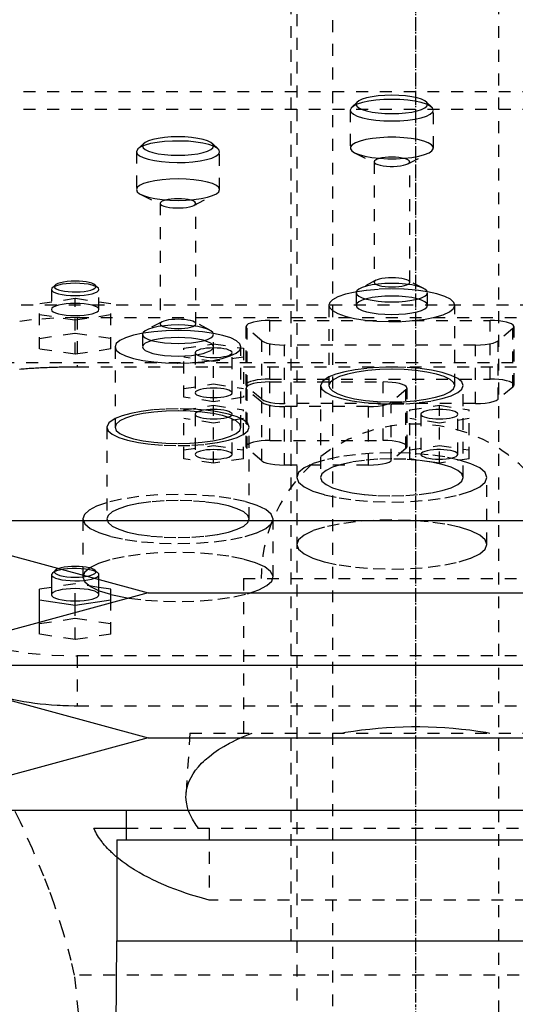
# Model space of a CAD drawing. Extents: x -105 to 105, y -139 to 487.
# Tile 9 of 11: x -33 to 8, y 192 to 275. Entities that reach past the tile are written whole.
import ezdxf

# ---------------------------------------------------------------- set-up
doc = ezdxf.new("R2010")
doc.units = 0
doc.linetypes.add('CENTER', pattern=[1.5, 0.45, -0.5, 0.05, -0.5])
doc.linetypes.add('DASHED', pattern=[2, 1, -1])
for name, color, linetype in [('AM_0', 7, 'CONTINUOUS'), ('AM_3', 7, 'DASHED'), ('AM_7', 7, 'CENTER')]:
    doc.layers.add(name, color=color, linetype=linetype)

msp = doc.modelspace()

# ---------------------------------------------------------------- linework, layer by layer
at = {"layer": 'AM_0', "color": 7, "linetype": 'CONTINUOUS'}
for p, q in [((-45, 232.9), (-22.5, 226.8)), ((-45, 232.9), (45, 232.9)), ((-30.577, 228.468), (-30.65, 228.329)), ((-30.65, 228.329), (-30.65, 226.639)), ((-30.336, 228.692), (-30.577, 228.468)), ((-26.65, 226.639), (-26.65, 227.925)), ((-30.65, 227.26), (-31.65, 227.11)), ((-31.65, 224.319), (-31.65, 227.11)), ((-25.65, 227.11), (-26.65, 227.26)), ((-25.65, 225.946), (-25.65, 227.11)), ((-22.5, 226.8), (-45, 220.7)), ((-25.65, 226.667), (-24.131, 226.36)), ((-22.5, 226.8), (22.5, 226.8)), ((-31.65, 226.214), (-28.65, 225.766)), ((-28.65, 225.766), (-25.65, 226.214)), ((-28.65, 225.133), (-28.65, 225.766)), ((-45, 220.7), (-22.5, 214.6)), ((-45, 220.7), (45, 220.7)), ((-22.5, 214.6), (-45, 208.5)), ((-22.5, 214.6), (22.5, 214.6)), ((-45, 208.5), (45, 208.5)), ((-24.35, 208.5), (-24.35, 206)), ((-27.082, 207), (-24.354, 207)), ((-25.15, 206), (-25.15, 197.5)), ((-25.15, 206), (25.15, 206)), ((-25.175, 197.5), (-25.428, 161.816)), ((-25.175, 197.5), (25.175, 197.5))]:
    msp.add_line(p, q, dxfattribs=at)
for points in [[(-30.044, 228.845), (-30.218, 228.772), (-30.336, 228.692)], [(-30.65, 228.329), (-30.613, 228.23), (-30.502, 228.134), (-30.321, 228.045), (-30.079, 227.967), (-29.782, 227.903), (-29.444, 227.854), (-29.075, 227.824), (-28.691, 227.812), (-28.305, 227.82), (-27.932, 227.846), (-27.586, 227.891), (-27.28, 227.952), (-27.025, 228.028)], [(-30.336, 228.692), (-30.396, 228.601), (-30.384, 228.509), (-30.3, 228.42), (-30.147, 228.336), (-29.933, 228.263), (-29.665, 228.202), (-29.356, 228.156), (-29.017, 228.128), (-28.663, 228.118), (-28.308, 228.127), (-27.968, 228.154), (-27.656, 228.198)], [(-30.65, 226.639), (-30.612, 226.538), (-30.498, 226.441), (-30.313, 226.351), (-30.064, 226.273), (-29.761, 226.209), (-29.415, 226.161), (-29.04, 226.131), (-28.65, 226.121), (-28.26, 226.131), (-27.885, 226.161), (-27.539, 226.209), (-27.236, 226.273), (-26.987, 226.351), (-26.802, 226.441), (-26.688, 226.538), (-26.65, 226.639)]]:
    msp.add_lwpolyline(points, dxfattribs=at)
msp.add_polyline3d([(-25.153, 204.555, 0), (-25.231, 204.621, 0), (-25.382, 204.753, 0), (-25.527, 204.886, 0), (-25.598, 204.953, 0), (-25.667, 205.02, 0), (-25.802, 205.154, 0), (-25.932, 205.289, 0), (-26.056, 205.425, 0), (-26.174, 205.561, 0), (-26.287, 205.697, 0), (-26.342, 205.766, 0), (-26.395, 205.834, 0), (-26.496, 205.971, 0), (-26.593, 206.108, 0), (-26.683, 206.246, 0), (-26.768, 206.383, 0), (-26.848, 206.521, 0), (-26.885, 206.589, 0), (-26.921, 206.658, 0), (-26.99, 206.795, 0), (-27.052, 206.932, 0), (-27.082, 207, 0)], dxfattribs=at)
at = {"layer": 'AM_3', "color": 6, "linetype": 'DASHED'}
for p, q in [((-7, 419), (-7, -110.5)), ((7, -110.5), (7, 419)), ((-10, 403.5), (-10, -70.5)), ((-10.5, 300.5), (-10.5, 197.5)), ((-45.006, 269), (45.006, 269)), ((-4.89, 268.114), (-5.372, 267.666)), ((1.372, 267.666), (0.89, 268.114)), ((-43, 267.5), (43, 267.5)), ((-5.5, 267.423), (-5.5, 264.235)), ((1.5, 264.235), (1.5, 267.423)), ((-22.89, 264.614), (-23.372, 264.166)), ((-16.628, 264.166), (-17.11, 264.614)), ((-23.372, 264.166), (-23.5, 263.923)), ((-23.5, 263.923), (-23.5, 260.735)), ((-16.5, 260.735), (-16.5, 263.923)), ((-5.132, 263.831), (-3.342, 262.903)), ((-0.658, 262.903), (1.132, 263.831)), ((-3.5, 263.076), (-3.5, 252.934)), ((-0.5, 252.934), (-0.5, 263.076)), ((-23.132, 260.331), (-21.342, 259.403)), ((-18.658, 259.403), (-16.868, 260.331)), ((-21.5, 259.576), (-21.5, 249.434)), ((-18.5, 249.434), (-18.5, 259.576)), ((-3.342, 253.107), (-4.684, 252.411)), ((0.684, 252.411), (-0.658, 253.107)), ((-30.65, 252.335), (-30.65, 250.645)), ((-30.336, 252.698), (-30.577, 252.474)), ((-26.723, 252.474), (-26.964, 252.698)), ((-26.65, 250.645), (-26.65, 252.335)), ((-5, 252.065), (-5, 251.002)), ((1, 251.002), (1, 252.065)), ((-28.65, 251.564), (-31.65, 251.116)), ((-31.65, 247.322), (-31.65, 251.116)), ((-28.65, 246.874), (-28.65, 251.564)), ((-25.65, 251.116), (-28.65, 251.564)), ((-25.65, 247.322), (-25.65, 251.116)), ((37.803, 251), (-37.803, 251)), ((-7.3, 251.002), (-7.3, 244.241)), ((3.3, 244.241), (3.3, 251.002)), ((-31.65, 250.219), (-28.65, 249.771)), ((-28.65, 249.771), (-25.65, 250.219)), ((-28.5, 249.97), (-28.5, 245.825)), ((-28.5, 249.97), (28.5, 249.97)), ((-21.342, 249.607), (-22.684, 248.911)), ((-17.316, 248.911), (-18.658, 249.607)), ((-12.28, 249.72), (6.28, 249.72)), ((-12.28, 244.794), (-12.28, 249.72)), ((6.28, 244.794), (6.28, 249.72)), ((-31.65, 248.218), (-28.65, 248.667)), ((-28.65, 248.667), (-25.65, 248.218)), ((-14.28, 249.202), (-14.28, 244.276)), ((-14.189, 244.122), (-14.189, 249.048)), ((-12.939, 248.013), (-14.189, 249.048)), ((8.189, 249.048), (6.939, 248.013)), ((8.189, 244.122), (8.189, 249.048)), ((8.28, 244.276), (8.28, 249.202)), ((-23, 248.565), (-23, 247.502)), ((-17, 242.882), (-17, 248.565)), ((-12.939, 243.086), (-12.939, 248.013)), ((6.939, 243.086), (6.939, 248.013)), ((-28.65, 246.874), (-31.65, 247.322)), ((-25.65, 247.322), (-28.65, 246.874)), ((-25.3, 247.502), (-25.3, 240.741)), ((-19.5, 247.383), (-17, 247.757)), ((-19.5, 243.255), (-19.5, 247.383)), ((-18.55, 247.01), (-18.55, 243.629)), ((-17, 247.757), (-14.5, 247.383)), ((-15.45, 243.629), (-15.45, 247.01)), ((-14.7, 240.741), (-14.7, 247.502)), ((-14.5, 247.383), (-14.5, 243.255)), ((-11.03, 242.723), (-11.03, 247.649)), ((5.03, 247.649), (-11.03, 247.649)), ((5.03, 242.723), (5.03, 247.649)), ((44.217, 246.15), (-44.217, 246.15)), ((-17, 246.263), (-19.5, 246.636)), ((-14.5, 246.636), (-17, 246.263)), ((-28.5, 245.825), (28.5, 245.825)), ((-12.28, 244.794), (6.28, 244.794)), ((-12.28, 244.544), (-2.72, 244.544)), ((-12.28, 239.617), (-12.28, 244.544)), ((-2.72, 239.617), (-2.72, 244.544)), ((-19.5, 244.003), (-17, 244.376)), ((-17, 244.376), (-14.5, 244.003)), ((-14.28, 244.026), (-14.28, 239.1)), ((-12.939, 243.086), (-14.189, 244.122)), ((-14.189, 238.945), (-14.189, 243.872)), ((-12.939, 242.836), (-14.189, 243.872)), ((-8, 244.241), (-8, 236.513)), ((-0.811, 243.872), (-2.061, 242.836)), ((-0.811, 238.945), (-0.811, 243.872)), ((-0.72, 239.1), (-0.72, 244.026)), ((4, 236.513), (4, 244.241)), ((8.189, 244.122), (6.939, 243.086)), ((-17, 242.882), (-19.5, 243.255)), ((-14.5, 243.255), (-17, 242.882)), ((-12.939, 237.91), (-12.939, 242.836)), ((-2.061, 237.91), (-2.061, 242.836)), ((-19.5, 242.207), (-17, 242.581)), ((-19.5, 238.079), (-19.5, 242.207)), ((-17, 242.581), (-14.5, 242.207)), ((-17, 237.706), (-17, 242.581)), ((-14.5, 238.079), (-14.5, 242.207)), ((5.03, 242.723), (-11.03, 242.723)), ((-11.03, 237.547), (-11.03, 242.473)), ((-3.97, 242.473), (-11.03, 242.473)), ((-3.97, 237.547), (-3.97, 242.473)), ((-0.5, 242.207), (2, 242.581)), ((-0.5, 238.079), (-0.5, 242.207)), ((2, 242.581), (4.5, 242.207)), ((2, 237.706), (2, 242.581)), ((4.5, 238.079), (4.5, 242.207)), ((-17, 241.086), (-19.5, 241.46)), ((-18.55, 241.833), (-18.55, 238.453)), ((-14.5, 241.46), (-17, 241.086)), ((-15.45, 238.453), (-15.45, 241.833)), ((2, 241.086), (-0.5, 241.46)), ((0.45, 241.833), (0.45, 238.453)), ((4.5, 241.46), (2, 241.086)), ((3.55, 238.453), (3.55, 241.833)), ((-26, 240.741), (-26, 233.013)), ((-14, 233.013), (-14, 240.741)), ((-12.28, 239.617), (-2.72, 239.617)), ((-19.5, 238.826), (-17, 239.2)), ((-17, 239.2), (-14.5, 238.826)), ((-12.939, 237.91), (-14.189, 238.945)), ((-0.811, 238.945), (-2.061, 237.91)), ((-0.5, 238.826), (2, 239.2)), ((2, 239.2), (4.5, 238.826)), ((-17, 237.706), (-19.5, 238.079)), ((-14.5, 238.079), (-17, 237.706)), ((2, 237.706), (-0.5, 238.079)), ((0.455, 238.484), (0.45, 238.453)), ((4.5, 238.079), (2, 237.706)), ((-3.97, 237.547), (-11.03, 237.547)), ((6, 230.867), (6, 236.513)), ((-28, 233.013), (-28, 228.133)), ((-12, 228.133), (-12, 233.013)), ((-26.723, 228.468), (-26.964, 228.692)), ((-26.65, 227.925), (-26.65, 228.329)), ((-14.5, 228), (-14.5, 215)), ((-14.5, 228), (14.5, 228)), ((-28.65, 227.559), (-30.65, 227.26)), ((-28.65, 225.766), (-28.65, 227.559)), ((-26.65, 227.26), (-28.65, 227.559)), ((-25.65, 223.316), (-25.65, 225.946)), ((-31.65, 224.213), (-28.65, 224.661)), ((-28.65, 222.868), (-28.65, 225.133)), ((-28.65, 224.661), (-25.65, 224.213)), ((-31.65, 223.316), (-31.65, 224.319)), ((-28.65, 222.868), (-31.65, 223.316)), ((-25.65, 223.316), (-28.65, 222.868)), ((-28.5, 221.5), (-28.5, 217.269)), ((28.5, 221.5), (-28.5, 221.5)), ((28.5, 217.269), (-28.5, 217.269)), ((-19, 215), (-19.323, 209.83)), ((-19, 215), (19, 215)), ((-24.354, 207), (24.354, 207)), ((-17.375, 207), (-17.375, 200.939)), ((17.375, 200.939), (-17.375, 200.939)), ((28.705, 194.625), (-28.705, 194.625))]:
    msp.add_line(p, q, dxfattribs=at)
for points in [[(1, 267.906), (0.942, 268.057), (0.772, 268.203), (0.494, 268.337), (0.121, 268.455), (-0.333, 268.551), (-0.852, 268.623), (-1.415, 268.667), (-2, 268.682), (-2.585, 268.667), (-3.148, 268.623), (-3.667, 268.551), (-4.121, 268.455), (-4.494, 268.337), (-4.772, 268.203), (-4.942, 268.057), (-5, 267.906), (-4.942, 267.754), (-4.772, 267.609), (-4.494, 267.474), (-4.121, 267.357), (-3.667, 267.26), (-3.148, 267.188), (-2.585, 267.144), (-2, 267.129), (-1.415, 267.144), (-0.852, 267.188), (-0.333, 267.26), (0.121, 267.357), (0.494, 267.474), (0.772, 267.609), (0.942, 267.754)], [(1.5, 267.423), (1.433, 267.6), (1.234, 267.769), (0.91, 267.926), (0.475, 268.063), (-0.056, 268.176), (-0.661, 268.26), (-1.317, 268.311), (-2, 268.329), (-2.683, 268.311), (-3.339, 268.26), (-3.944, 268.176), (-4.475, 268.063), (-4.91, 267.926), (-5.234, 267.769), (-5.433, 267.6), (-5.5, 267.423), (-5.433, 267.246), (-5.234, 267.076), (-4.91, 266.92), (-4.475, 266.782), (-3.944, 266.67), (-3.339, 266.586), (-2.683, 266.534), (-2, 266.517), (-1.317, 266.534), (-0.661, 266.586), (-0.056, 266.67), (0.475, 266.782), (0.91, 266.92), (1.234, 267.076), (1.433, 267.246)], [(-17, 264.406), (-17.058, 264.557), (-17.228, 264.703), (-17.506, 264.837), (-17.879, 264.955), (-18.333, 265.051), (-18.852, 265.123), (-19.415, 265.167), (-20, 265.182), (-20.585, 265.167), (-21.148, 265.123), (-21.667, 265.051), (-22.121, 264.955), (-22.494, 264.837), (-22.772, 264.703), (-22.942, 264.557), (-23, 264.406), (-22.942, 264.254), (-22.772, 264.109), (-22.494, 263.974), (-22.121, 263.857), (-21.667, 263.76), (-21.148, 263.688), (-20.585, 263.644), (-20, 263.629), (-19.415, 263.644), (-18.852, 263.688), (-18.333, 263.76), (-17.879, 263.857), (-17.506, 263.974), (-17.228, 264.109), (-17.058, 264.254)], [(-26.65, 252.335), (-26.688, 252.436), (-26.802, 252.533), (-26.987, 252.622), (-27.236, 252.701), (-27.539, 252.765), (-27.885, 252.813), (-28.26, 252.843), (-28.65, 252.853), (-29.04, 252.843), (-29.415, 252.813), (-29.761, 252.765), (-30.064, 252.701), (-30.313, 252.622), (-30.498, 252.533), (-30.612, 252.436), (-30.65, 252.335), (-30.612, 252.234), (-30.498, 252.137), (-30.313, 252.047), (-30.064, 251.969), (-29.761, 251.904), (-29.415, 251.857), (-29.04, 251.827), (-28.65, 251.817), (-28.26, 251.827), (-27.885, 251.857), (-27.539, 251.904), (-27.236, 251.969), (-26.987, 252.047), (-26.802, 252.137), (-26.688, 252.234)], [(1, 251.002), (0.942, 251.154), (0.772, 251.299), (0.494, 251.433), (0.121, 251.551), (-0.333, 251.648), (-0.852, 251.719), (-1.415, 251.764), (-2, 251.778), (-2.585, 251.764), (-3.148, 251.719), (-3.667, 251.648), (-4.121, 251.551), (-4.494, 251.433), (-4.772, 251.299), (-4.942, 251.154), (-5, 251.002), (-4.942, 250.851), (-4.772, 250.705), (-4.494, 250.571), (-4.121, 250.453), (-3.667, 250.356), (-3.148, 250.285), (-2.585, 250.241), (-2, 250.226), (-1.415, 250.241), (-0.852, 250.285), (-0.333, 250.356), (0.121, 250.453), (0.494, 250.571), (0.772, 250.705), (0.942, 250.851)], [(-15.45, 247.01), (-15.48, 247.088), (-15.568, 247.163), (-15.711, 247.233), (-15.904, 247.293), (-16.139, 247.343), (-16.407, 247.38), (-16.698, 247.403), (-17, 247.411), (-17.302, 247.403), (-17.593, 247.38), (-17.861, 247.343), (-18.096, 247.293), (-18.289, 247.233), (-18.432, 247.163), (-18.52, 247.088), (-18.55, 247.01), (-18.52, 246.932), (-18.432, 246.856), (-18.289, 246.787), (-18.096, 246.726), (-17.861, 246.676), (-17.593, 246.639), (-17.302, 246.616), (-17, 246.609), (-16.698, 246.616), (-16.407, 246.639), (-16.139, 246.676), (-15.904, 246.726), (-15.711, 246.787), (-15.568, 246.856), (-15.48, 246.932)], [(-15.45, 243.629), (-15.48, 243.707), (-15.568, 243.783), (-15.711, 243.852), (-15.904, 243.913), (-16.139, 243.963), (-16.407, 244), (-16.698, 244.022), (-17, 244.03), (-17.302, 244.022), (-17.593, 244), (-17.861, 243.963), (-18.096, 243.913), (-18.289, 243.852), (-18.432, 243.783), (-18.52, 243.707), (-18.55, 243.629), (-18.52, 243.551), (-18.432, 243.476), (-18.289, 243.406), (-18.096, 243.345), (-17.861, 243.295), (-17.593, 243.258), (-17.302, 243.236), (-17, 243.228), (-16.698, 243.236), (-16.407, 243.258), (-16.139, 243.295), (-15.904, 243.345), (-15.711, 243.406), (-15.568, 243.476), (-15.48, 243.551)], [(-15.45, 238.453), (-15.48, 238.531), (-15.568, 238.606), (-15.711, 238.676), (-15.904, 238.736), (-16.139, 238.786), (-16.407, 238.823), (-16.698, 238.846), (-17, 238.854), (-17.302, 238.846), (-17.593, 238.823), (-17.861, 238.786), (-18.096, 238.736), (-18.289, 238.676), (-18.432, 238.606), (-18.52, 238.531), (-18.55, 238.453), (-18.52, 238.374), (-18.432, 238.299), (-18.289, 238.23), (-18.096, 238.169), (-17.861, 238.119), (-17.593, 238.082), (-17.302, 238.059), (-17, 238.051), (-16.698, 238.059), (-16.407, 238.082), (-16.139, 238.119), (-15.904, 238.169), (-15.711, 238.23), (-15.568, 238.299), (-15.48, 238.374)], [(6, 236.513), (5.846, 236.917), (5.391, 237.306), (4.652, 237.663), (3.657, 237.977), (2.445, 238.235), (1.061, 238.426), (-0.439, 238.544), (-2, 238.584), (-3.561, 238.544), (-5.061, 238.426), (-6.445, 238.235), (-7.657, 237.977), (-8.652, 237.663), (-9.391, 237.306), (-9.846, 236.917), (-10, 236.513), (-9.846, 236.109), (-9.391, 235.721), (-8.652, 235.363), (-7.657, 235.049), (-6.445, 234.792), (-5.061, 234.6), (-3.561, 234.482), (-2, 234.443), (-0.439, 234.482), (1.061, 234.6), (2.445, 234.792), (3.657, 235.049), (4.652, 235.363), (5.391, 235.721), (5.846, 236.109)], [(-10, 230.867), (-9.846, 230.464), (-9.391, 230.075), (-8.652, 229.717), (-7.657, 229.403), (-6.445, 229.146), (-5.061, 228.955), (-3.561, 228.837), (-2, 228.797), (-0.439, 228.837), (1.061, 228.955), (2.445, 229.146), (3.657, 229.403), (4.652, 229.717), (5.391, 230.075), (5.846, 230.464), (6, 230.867), (5.846, 231.271), (5.391, 231.66), (4.652, 232.018), (3.657, 232.332), (2.445, 232.589), (1.061, 232.78), (-0.439, 232.898), (-2, 232.938), (-3.561, 232.898), (-5.061, 232.78), (-6.445, 232.589), (-7.657, 232.332), (-8.652, 232.018), (-9.391, 231.66), (-9.846, 231.271)]]:
    msp.add_lwpolyline(points, close=True, dxfattribs=at)
for points in [[(-23.5, 263.923), (-23.434, 263.748), (-23.24, 263.58), (-22.924, 263.425), (-22.499, 263.288), (-21.98, 263.176), (-21.386, 263.091), (-20.741, 263.037), (-20.068, 263.017), (-19.392, 263.031), (-18.739, 263.078), (-18.134, 263.156), (-17.598, 263.264), (-17.152, 263.396), (-16.814, 263.548), (-16.594, 263.714), (-16.503, 263.888), (-16.542, 264.063), (-16.711, 264.233), (-17.004, 264.391), (-17.408, 264.532), (-17.91, 264.649), (-18.491, 264.74), (-19.128, 264.8), (-19.797, 264.827), (-20.474, 264.82), (-21.134, 264.78), (-21.751, 264.707), (-22.302, 264.605), (-22.767, 264.478), (-23.128, 264.329), (-23.372, 264.166)], [(1.132, 263.831), (1.374, 263.994), (1.49, 264.167), (1.476, 264.342), (1.331, 264.513), (1.062, 264.674), (0.679, 264.818), (0.195, 264.941), (-0.371, 265.037), (-0.997, 265.103), (-1.662, 265.137), (-2.338, 265.137), (-3.003, 265.103), (-3.629, 265.037), (-4.195, 264.941), (-4.679, 264.818), (-5.062, 264.674), (-5.331, 264.513), (-5.476, 264.342), (-5.49, 264.167), (-5.374, 263.994), (-5.132, 263.831)], [(-5.132, 263.831), (-4.756, 263.677), (-4.268, 263.545), (-3.689, 263.442), (-3.041, 263.37), (-2.352, 263.334), (-1.648, 263.334), (-0.959, 263.37), (-0.311, 263.442), (0.268, 263.545), (0.756, 263.677), (1.132, 263.831)], [(-2, 263.464), (-2.293, 263.457), (-2.574, 263.435), (-2.833, 263.399), (-3.061, 263.351), (-3.247, 263.292), (-3.386, 263.225), (-3.471, 263.152), (-3.5, 263.076)], [(-3.5, 263.076), (-3.46, 262.987), (-3.342, 262.903)], [(-3.342, 262.903), (-3.181, 262.837), (-2.972, 262.78), (-2.724, 262.736), (-2.446, 262.705), (-2.151, 262.69), (-1.849, 262.69), (-1.554, 262.705), (-1.276, 262.736), (-1.028, 262.78), (-0.819, 262.837), (-0.658, 262.903)], [(-0.658, 262.903), (-0.55, 262.976), (-0.502, 263.054), (-0.516, 263.133), (-0.591, 263.209), (-0.724, 263.28), (-0.91, 263.343), (-1.141, 263.394), (-1.407, 263.433), (-1.697, 263.456), (-2, 263.464)], [(-20, 261.641), (-20.683, 261.624), (-21.339, 261.572), (-21.944, 261.488), (-22.475, 261.376), (-22.91, 261.238), (-23.234, 261.082), (-23.433, 260.912), (-23.5, 260.735)], [(-23.5, 260.735), (-23.433, 260.559), (-23.234, 260.389), (-22.91, 260.232), (-22.475, 260.095), (-21.944, 259.982), (-21.339, 259.898), (-20.683, 259.847), (-20, 259.829), (-19.317, 259.847), (-18.661, 259.898), (-18.056, 259.982), (-17.525, 260.095), (-17.09, 260.232), (-16.766, 260.389), (-16.567, 260.559), (-16.5, 260.735), (-16.567, 260.912), (-16.766, 261.082), (-17.09, 261.238), (-17.525, 261.376), (-18.056, 261.488), (-18.661, 261.572), (-19.317, 261.624), (-20, 261.641)], [(-20, 259.964), (-20.293, 259.957), (-20.574, 259.935), (-20.833, 259.899), (-21.061, 259.851), (-21.247, 259.792), (-21.386, 259.725), (-21.471, 259.652), (-21.5, 259.576)], [(-21.5, 259.576), (-21.46, 259.487), (-21.342, 259.403)], [(-21.342, 259.403), (-21.181, 259.337), (-20.972, 259.28), (-20.724, 259.236), (-20.446, 259.205), (-20.151, 259.19), (-19.849, 259.19), (-19.554, 259.205), (-19.276, 259.236), (-19.028, 259.28), (-18.819, 259.337), (-18.658, 259.403)], [(-18.658, 259.403), (-18.55, 259.476), (-18.502, 259.554), (-18.516, 259.633), (-18.591, 259.709), (-18.724, 259.78), (-18.91, 259.843), (-19.141, 259.894), (-19.407, 259.933), (-19.697, 259.956), (-20, 259.964)], [(-28.65, 253.029), (-28.997, 253.02), (-29.329, 252.994), (-29.635, 252.951), (-29.902, 252.893), (-30.119, 252.822), (-30.279, 252.742), (-30.373, 252.655), (-30.399, 252.566), (-30.357, 252.476), (-30.246, 252.391), (-30.072, 252.312), (-29.842, 252.245), (-29.565, 252.19), (-29.251, 252.151), (-28.914, 252.129), (-28.566, 252.124), (-28.222, 252.137), (-27.894, 252.168), (-27.597, 252.215), (-27.341, 252.276), (-27.137, 252.349), (-26.993, 252.431), (-26.914, 252.519), (-26.905, 252.609), (-26.964, 252.698)], [(-26.964, 252.698), (-27.08, 252.776), (-27.249, 252.848), (-27.467, 252.91), (-27.725, 252.961), (-28.015, 252.998), (-28.327, 253.022), (-28.65, 253.029)], [(-2, 252.841), (-2.585, 252.826), (-3.148, 252.782), (-3.667, 252.71), (-4.121, 252.614), (-4.494, 252.496), (-4.772, 252.362), (-4.942, 252.216), (-5, 252.065)], [(-5, 252.065), (-4.942, 251.913), (-4.772, 251.767), (-4.494, 251.633), (-4.121, 251.516), (-3.667, 251.419), (-3.148, 251.347), (-2.585, 251.303), (-2, 251.288), (-1.415, 251.303), (-0.852, 251.347), (-0.333, 251.419), (0.121, 251.516), (0.494, 251.633), (0.772, 251.767), (0.942, 251.913), (1, 252.065), (0.942, 252.216), (0.772, 252.362), (0.494, 252.496), (0.121, 252.614), (-0.333, 252.71), (-0.852, 252.782), (-1.415, 252.826), (-2, 252.841)], [(-2, 253.322), (-2.293, 253.315), (-2.574, 253.293), (-2.833, 253.257), (-3.061, 253.208), (-3.247, 253.15), (-3.386, 253.082), (-3.471, 253.01), (-3.5, 252.934)], [(-3.5, 252.934), (-3.471, 252.858), (-3.386, 252.785), (-3.247, 252.718), (-3.061, 252.659), (-2.833, 252.611), (-2.574, 252.575), (-2.293, 252.553), (-2, 252.546), (-1.707, 252.553), (-1.426, 252.575), (-1.167, 252.611), (-0.939, 252.659), (-0.753, 252.718), (-0.614, 252.785), (-0.529, 252.858), (-0.5, 252.934)], [(-0.5, 252.934), (-0.529, 253.01), (-0.614, 253.082), (-0.753, 253.15), (-0.939, 253.208), (-1.167, 253.257), (-1.426, 253.293), (-1.707, 253.315), (-2, 253.322)], [(0.989, 252.135), (0.041, 252.268), (-0.991, 252.349), (-2.064, 252.374), (-3.136, 252.342), (-4.16, 252.255), (-5.094, 252.116), (-5.901, 251.931), (-6.546, 251.707), (-7.004, 251.454)], [(-7.004, 250.55), (-6.56, 250.303), (-5.937, 250.084), (-5.158, 249.9), (-4.255, 249.761), (-3.264, 249.67), (-2.222, 249.632), (-1.172, 249.647), (-0.155, 249.716), (0.79, 249.836), (1.625, 250.001), (2.317, 250.206), (2.839, 250.443), (3.171, 250.701), (3.299, 250.971), (3.218, 251.243), (2.931, 251.505), (2.45, 251.747), (1.794, 251.96), (0.989, 252.135)], [(-28.65, 251.162), (-29.04, 251.152), (-29.415, 251.123), (-29.761, 251.075), (-30.064, 251.011), (-30.313, 250.932), (-30.498, 250.843), (-30.612, 250.746), (-30.65, 250.645)], [(-30.65, 250.645), (-30.612, 250.544), (-30.498, 250.446), (-30.313, 250.357), (-30.064, 250.278), (-29.761, 250.214), (-29.415, 250.166), (-29.04, 250.137), (-28.65, 250.127), (-28.26, 250.137), (-27.885, 250.166), (-27.539, 250.214), (-27.236, 250.278), (-26.987, 250.357), (-26.802, 250.446), (-26.688, 250.544), (-26.65, 250.645), (-26.688, 250.746), (-26.802, 250.843), (-26.987, 250.932), (-27.236, 251.011), (-27.539, 251.075), (-27.885, 251.123), (-28.26, 251.152), (-28.65, 251.162)], [(-7.004, 251.454), (-7.225, 251.231), (-7.3, 251.002)], [(-7.3, 251.002), (-7.225, 250.773), (-7.004, 250.55)], [(-28.5, 249.97), (-30.451, 249.92), (-32.327, 249.773), (-34.056, 249.534), (-35.571, 249.212), (-36.815, 248.82), (-37.739, 248.372), (-38.308, 247.887), (-38.5, 247.382)], [(-21.5, 249.434), (-21.471, 249.358), (-21.386, 249.285), (-21.247, 249.218), (-21.061, 249.159), (-20.833, 249.111), (-20.574, 249.075), (-20.293, 249.053), (-20, 249.046), (-19.707, 249.053), (-19.426, 249.075), (-19.167, 249.111), (-18.939, 249.159), (-18.753, 249.218), (-18.614, 249.285), (-18.529, 249.358), (-18.5, 249.434), (-18.529, 249.51), (-18.614, 249.582), (-18.753, 249.65), (-18.939, 249.708), (-19.167, 249.757), (-19.426, 249.793), (-19.707, 249.815), (-20, 249.822)], [(-21.342, 249.607), (-21.46, 249.523), (-21.5, 249.434)], [(-20, 249.822), (-20.275, 249.816), (-20.541, 249.796), (-20.789, 249.764), (-21.01, 249.721), (-21.196, 249.668), (-21.342, 249.607)], [(-12.28, 249.72), (-12.652, 249.711), (-13.012, 249.684), (-13.346, 249.64), (-13.642, 249.581), (-13.891, 249.509), (-14.083, 249.426), (-14.213, 249.335), (-14.274, 249.239), (-14.266, 249.143), (-14.189, 249.048)], [(8.189, 249.048), (8.266, 249.143), (8.274, 249.239), (8.213, 249.335), (8.083, 249.426), (7.891, 249.509), (7.642, 249.581), (7.346, 249.64), (7.012, 249.684), (6.652, 249.711), (6.28, 249.72)], [(-20, 248.874), (-21.034, 248.847), (-22.028, 248.769), (-22.945, 248.643), (-23.748, 248.472), (-24.407, 248.264), (-24.897, 248.027), (-25.198, 247.77), (-25.3, 247.502)], [(-25.3, 247.502), (-25.199, 247.235), (-24.899, 246.978), (-24.411, 246.742), (-23.755, 246.534), (-22.955, 246.363), (-22.042, 246.236), (-21.051, 246.158), (-20.02, 246.13), (-18.989, 246.156), (-17.995, 246.232), (-17.079, 246.357), (-16.274, 246.526), (-15.612, 246.733), (-15.117, 246.969), (-14.809, 247.225), (-14.7, 247.491), (-14.794, 247.759), (-15.086, 248.016), (-15.567, 248.254), (-16.216, 248.463), (-17.011, 248.635)], [(-20, 249.341), (-20.585, 249.326), (-21.148, 249.282), (-21.667, 249.21), (-22.121, 249.114), (-22.494, 248.996), (-22.772, 248.862), (-22.942, 248.716), (-23, 248.565)], [(-23, 248.565), (-22.942, 248.413), (-22.772, 248.267), (-22.494, 248.133), (-22.121, 248.016), (-21.667, 247.919), (-21.148, 247.847), (-20.585, 247.803), (-20, 247.788), (-19.415, 247.803), (-18.852, 247.847), (-18.333, 247.919), (-17.879, 248.016), (-17.506, 248.133), (-17.228, 248.267), (-17.058, 248.413), (-17, 248.565), (-17.058, 248.716), (-17.228, 248.862), (-17.506, 248.996), (-17.879, 249.114), (-18.333, 249.21), (-18.852, 249.282), (-19.415, 249.326), (-20, 249.341)], [(-17.011, 248.635), (-17.939, 248.766), (-18.949, 248.847), (-20, 248.874)], [(-20, 248.278), (-20.585, 248.264), (-21.148, 248.219), (-21.667, 248.148), (-22.121, 248.051), (-22.494, 247.933), (-22.772, 247.799), (-22.942, 247.654), (-23, 247.502)], [(-23, 247.502), (-22.942, 247.351), (-22.772, 247.205), (-22.494, 247.071), (-22.121, 246.953), (-21.667, 246.856), (-21.148, 246.785), (-20.585, 246.741), (-20, 246.726), (-19.415, 246.741), (-18.852, 246.785), (-18.333, 246.856), (-17.879, 246.953), (-17.506, 247.071), (-17.228, 247.205), (-17.058, 247.351), (-17, 247.502), (-17.058, 247.654), (-17.228, 247.799), (-17.506, 247.933), (-17.879, 248.051), (-18.333, 248.148), (-18.852, 248.219), (-19.415, 248.264), (-20, 248.278)], [(-12.939, 248.013), (-12.771, 247.912), (-12.526, 247.824), (-12.214, 247.75), (-11.85, 247.695), (-11.449, 247.661), (-11.03, 247.649)], [(5.03, 247.649), (5.449, 247.661), (5.85, 247.695), (6.214, 247.75), (6.526, 247.824), (6.771, 247.912), (6.939, 248.013)], [(-2, 245.793), (-3.077, 245.768), (-4.12, 245.693), (-5.093, 245.571), (-5.966, 245.406), (-6.71, 245.203), (-7.301, 244.968)], [(-2, 245.612), (-3.034, 245.586), (-4.028, 245.508), (-4.945, 245.381), (-5.748, 245.211), (-6.407, 245.003), (-6.897, 244.766), (-7.198, 244.508), (-7.3, 244.241)], [(4, 244.241), (3.885, 244.544), (3.543, 244.835), (2.989, 245.103), (2.243, 245.339), (1.333, 245.532), (0.296, 245.675), (-0.829, 245.764), (-2, 245.793)], [(3.3, 244.241), (3.198, 244.508), (2.897, 244.766), (2.407, 245.003), (1.748, 245.211), (0.945, 245.381), (0.028, 245.508), (-0.966, 245.586), (-2, 245.612)], [(-12.28, 244.794), (-12.652, 244.785), (-13.012, 244.758), (-13.346, 244.714), (-13.642, 244.655), (-13.891, 244.583), (-14.083, 244.5), (-14.213, 244.409), (-14.274, 244.313), (-14.266, 244.216), (-14.189, 244.122)], [(-12.28, 244.544), (-12.652, 244.534), (-13.012, 244.508), (-13.346, 244.464), (-13.642, 244.405), (-13.891, 244.333), (-14.083, 244.249), (-14.213, 244.159), (-14.274, 244.063), (-14.266, 243.966), (-14.189, 243.872)], [(-7.301, 244.968), (-7.823, 244.615), (-8, 244.241)], [(-0.811, 243.872), (-0.734, 243.966), (-0.726, 244.063), (-0.787, 244.159), (-0.917, 244.249), (-1.109, 244.333), (-1.358, 244.405), (-1.654, 244.464), (-1.988, 244.508), (-2.348, 244.534), (-2.72, 244.544)], [(8.189, 244.122), (8.266, 244.216), (8.274, 244.313), (8.213, 244.409), (8.083, 244.5), (7.891, 244.583), (7.642, 244.655), (7.346, 244.714), (7.012, 244.758), (6.652, 244.785), (6.28, 244.794)], [(-8, 244.241), (-7.885, 243.938), (-7.543, 243.646), (-6.989, 243.378), (-6.243, 243.142), (-5.333, 242.949), (-4.296, 242.806), (-3.171, 242.717), (-2, 242.688), (-0.829, 242.717), (0.296, 242.806), (1.333, 242.949), (2.243, 243.142), (2.989, 243.378), (3.543, 243.646), (3.885, 243.938), (4, 244.241)], [(-7.3, 244.241), (-7.225, 244.011), (-7.004, 243.788)], [(-7.004, 243.788), (-6.556, 243.54), (-5.925, 243.319), (-5.138, 243.135), (-4.225, 242.996), (-3.223, 242.906), (-2.172, 242.87), (-1.114, 242.888), (-0.091, 242.961), (0.855, 243.085), (1.686, 243.255), (2.371, 243.465), (2.88, 243.705), (3.194, 243.968), (3.3, 244.241)], [(-12.939, 243.086), (-12.771, 242.986), (-12.526, 242.897), (-12.214, 242.824), (-11.85, 242.769), (-11.449, 242.735), (-11.03, 242.723)], [(-12.939, 242.836), (-12.771, 242.736), (-12.526, 242.647), (-12.214, 242.574), (-11.85, 242.519), (-11.449, 242.485), (-11.03, 242.473)], [(-3.97, 242.473), (-3.551, 242.485), (-3.15, 242.519), (-2.786, 242.574), (-2.474, 242.647), (-2.229, 242.736), (-2.061, 242.836)], [(5.03, 242.723), (5.449, 242.735), (5.85, 242.769), (6.214, 242.824), (6.526, 242.897), (6.771, 242.986), (6.939, 243.086)], [(-26, 240.741), (-25.885, 240.438), (-25.543, 240.146), (-24.989, 239.878), (-24.243, 239.642), (-23.333, 239.449), (-22.296, 239.306), (-21.171, 239.217), (-20, 239.188), (-18.829, 239.217), (-17.704, 239.306), (-16.667, 239.449), (-15.757, 239.642), (-15.011, 239.878), (-14.457, 240.146), (-14.115, 240.438), (-14, 240.741), (-14.115, 241.044), (-14.457, 241.335), (-15.011, 241.603), (-15.757, 241.839), (-16.667, 242.032), (-17.704, 242.175), (-18.829, 242.264), (-20, 242.293)], [(-20, 242.293), (-21.077, 242.268), (-22.12, 242.193), (-23.093, 242.071), (-23.966, 241.906), (-24.71, 241.703), (-25.301, 241.468)], [(-20, 242.112), (-21.034, 242.086), (-22.028, 242.008), (-22.945, 241.881), (-23.748, 241.711), (-24.407, 241.503), (-24.897, 241.266), (-25.198, 241.008), (-25.3, 240.741)], [(-25.3, 240.741), (-25.198, 240.473), (-24.897, 240.216), (-24.407, 239.978), (-23.748, 239.771), (-22.945, 239.6), (-22.028, 239.473), (-21.034, 239.395), (-20, 239.369), (-18.966, 239.395), (-17.972, 239.473), (-17.055, 239.6), (-16.252, 239.771), (-15.593, 239.978), (-15.103, 240.216), (-14.802, 240.473), (-14.7, 240.741), (-14.802, 241.008), (-15.103, 241.266), (-15.593, 241.503), (-16.252, 241.711), (-17.055, 241.881), (-17.972, 242.008), (-18.966, 242.086), (-20, 242.112)], [(-15.45, 241.833), (-15.48, 241.912), (-15.568, 241.987), (-15.711, 242.056), (-15.904, 242.117), (-16.139, 242.167), (-16.407, 242.204), (-16.698, 242.227), (-17, 242.235), (-17.302, 242.227), (-17.593, 242.204), (-17.861, 242.167), (-18.096, 242.117), (-18.289, 242.056), (-18.432, 241.987), (-18.52, 241.912), (-18.55, 241.833)], [(3.55, 241.833), (3.52, 241.912), (3.432, 241.987), (3.289, 242.056), (3.096, 242.117), (2.861, 242.167), (2.593, 242.204), (2.302, 242.227), (2, 242.235), (1.698, 242.227), (1.407, 242.204), (1.139, 242.167), (0.904, 242.117), (0.711, 242.056), (0.568, 241.987), (0.48, 241.912), (0.45, 241.833)], [(-25.301, 241.468), (-25.823, 241.115), (-26, 240.741)], [(-18.55, 241.833), (-18.52, 241.755), (-18.432, 241.68), (-18.289, 241.611), (-18.096, 241.55), (-17.861, 241.5), (-17.593, 241.463), (-17.302, 241.44), (-17, 241.432), (-16.698, 241.44), (-16.407, 241.463), (-16.139, 241.5), (-15.904, 241.55), (-15.711, 241.611), (-15.568, 241.68), (-15.48, 241.755), (-15.45, 241.833)], [(0.45, 241.833), (0.48, 241.755), (0.568, 241.68), (0.711, 241.611), (0.904, 241.55), (1.139, 241.5), (1.407, 241.463), (1.698, 241.44), (2, 241.432), (2.302, 241.44), (2.593, 241.463), (2.861, 241.5), (3.096, 241.55), (3.289, 241.611), (3.432, 241.68), (3.52, 241.755), (3.55, 241.833)], [(-12.28, 239.617), (-12.652, 239.608), (-13.012, 239.581), (-13.346, 239.538), (-13.642, 239.479), (-13.891, 239.406), (-14.083, 239.323), (-14.213, 239.232), (-14.274, 239.137), (-14.266, 239.04), (-14.189, 238.945)], [(-0.811, 238.945), (-0.734, 239.04), (-0.726, 239.137), (-0.787, 239.232), (-0.917, 239.323), (-1.109, 239.406), (-1.358, 239.479), (-1.654, 239.538), (-1.988, 239.581), (-2.348, 239.608), (-2.72, 239.617)], [(0.45, 238.453), (0.479, 238.375), (0.565, 238.301), (0.705, 238.232), (0.893, 238.172), (1.123, 238.122), (1.386, 238.084), (1.672, 238.061), (1.97, 238.052), (2.269, 238.058), (2.558, 238.078), (2.827, 238.113), (3.064, 238.161), (3.261, 238.219), (3.411, 238.287), (3.508, 238.36), (3.549, 238.437), (3.531, 238.515), (3.456, 238.59), (3.327, 238.66), (3.148, 238.722), (2.925, 238.774), (2.668, 238.815), (2.386, 238.841), (2.09, 238.853), (1.79, 238.85), (1.498, 238.832), (1.225, 238.8), (0.98, 238.755), (0.775, 238.698), (0.615, 238.633), (0.507, 238.56), (0.455, 238.484)], [(-12.939, 237.91), (-12.771, 237.81), (-12.526, 237.721), (-12.214, 237.647), (-11.85, 237.592), (-11.449, 237.558), (-11.03, 237.547)], [(-2, 238.066), (-3.171, 238.036), (-4.296, 237.948), (-5.333, 237.804), (-6.243, 237.611), (-6.989, 237.376), (-7.543, 237.107), (-7.885, 236.816), (-8, 236.513)], [(-3.97, 237.547), (-3.551, 237.558), (-3.15, 237.592), (-2.786, 237.647), (-2.474, 237.721), (-2.229, 237.81), (-2.061, 237.91)], [(4, 236.513), (3.885, 236.816), (3.543, 237.107), (2.989, 237.376), (2.243, 237.611), (1.333, 237.804), (0.296, 237.948), (-0.829, 238.036), (-2, 238.066)], [(-8, 236.513), (-7.885, 236.21), (-7.543, 235.919), (-6.989, 235.65), (-6.243, 235.415), (-5.333, 235.222), (-4.296, 235.078), (-3.171, 234.99), (-2, 234.96), (-0.829, 234.99), (0.296, 235.078), (1.333, 235.222), (2.243, 235.415), (2.989, 235.65), (3.543, 235.919), (3.885, 236.21), (4, 236.513)], [(-20, 235.084), (-21.686, 235.037), (-23.295, 234.9), (-24.757, 234.678), (-26.006, 234.381)], [(-20, 234.566), (-21.171, 234.536), (-22.296, 234.448), (-23.333, 234.304), (-24.243, 234.111), (-24.989, 233.876), (-25.543, 233.607), (-25.885, 233.316), (-26, 233.013)], [(-26, 233.013), (-25.885, 232.71), (-25.543, 232.419), (-24.989, 232.15), (-24.243, 231.915), (-23.333, 231.722), (-22.296, 231.578), (-21.171, 231.49), (-20, 231.46), (-18.829, 231.49), (-17.704, 231.578), (-16.667, 231.722), (-15.757, 231.915), (-15.011, 232.15), (-14.457, 232.419), (-14.115, 232.71), (-14, 233.013), (-14.115, 233.316), (-14.457, 233.607), (-15.011, 233.876), (-15.757, 234.111), (-16.667, 234.304), (-17.704, 234.448), (-18.829, 234.536), (-20, 234.566)], [(-12.157, 232.605), (-12, 233.01), (-12.151, 233.414), (-12.605, 233.803), (-13.343, 234.162), (-14.338, 234.476), (-15.551, 234.734), (-16.935, 234.926), (-18.438, 235.044), (-20, 235.084)], [(-26.006, 234.381), (-26.857, 234.08), (-27.485, 233.744), (-27.87, 233.385), (-28, 233.013)], [(-28, 233.013), (-27.846, 232.609), (-27.392, 232.221), (-26.653, 231.863), (-25.66, 231.55), (-24.449, 231.292), (-23.067, 231.101), (-21.568, 230.983), (-20.008, 230.943), (-18.448, 230.982), (-16.948, 231.099), (-15.565, 231.29), (-14.352, 231.547), (-13.356, 231.86), (-12.615, 232.217), (-12.157, 232.605)], [(-24.131, 226.36), (-22.726, 226.186), (-21.218, 226.087), (-19.663, 226.064), (-18.122, 226.12), (-16.651, 226.253), (-15.308, 226.456), (-14.142, 226.723), (-13.198, 227.043), (-12.511, 227.405), (-12.108, 227.794), (-12.004, 228.196), (-12.202, 228.596), (-12.696, 228.978), (-13.466, 229.328), (-14.484, 229.633), (-15.71, 229.881), (-17.099, 230.063), (-18.598, 230.172), (-20.15, 230.203), (-21.696, 230.157), (-23.178, 230.033), (-24.539, 229.838), (-25.729, 229.578), (-26.702, 229.264), (-27.421, 228.906), (-27.859, 228.52), (-28, 228.118), (-27.838, 227.718), (-27.378, 227.333), (-26.64, 226.978), (-25.65, 226.667)], [(-27.025, 228.028), (-26.831, 228.114), (-26.705, 228.209), (-26.652, 228.309), (-26.674, 228.409), (-26.77, 228.506), (-26.937, 228.596), (-27.168, 228.677), (-27.454, 228.744), (-27.786, 228.796), (-28.15, 228.831), (-28.533, 228.846), (-28.92, 228.842), (-29.297, 228.819), (-29.65, 228.778), (-29.965, 228.719), (-30.231, 228.647), (-30.437, 228.562), (-30.577, 228.468)], [(-28.65, 229.024), (-28.971, 229.016), (-29.281, 228.993), (-29.569, 228.956), (-29.827, 228.906), (-30.044, 228.845)], [(-26.964, 228.692), (-27.08, 228.771), (-27.249, 228.842), (-27.467, 228.905), (-27.725, 228.955), (-28.015, 228.993), (-28.327, 229.016), (-28.65, 229.024)], [(-27.656, 228.198), (-27.382, 228.259), (-27.162, 228.333), (-27.005, 228.417), (-26.917, 228.507), (-26.904, 228.6), (-26.964, 228.692)], [(-26.65, 226.639), (-26.688, 226.74), (-26.802, 226.837), (-26.987, 226.927), (-27.236, 227.005), (-27.539, 227.069), (-27.885, 227.117), (-28.26, 227.147), (-28.65, 227.157), (-29.04, 227.147), (-29.415, 227.117), (-29.761, 227.069), (-30.064, 227.005), (-30.313, 226.927), (-30.498, 226.837), (-30.612, 226.74), (-30.65, 226.639)], [(-37.209, 222.816), (-35.984, 222.372), (-34.426, 222.003), (-32.603, 221.728), (-30.598, 221.558), (-28.5, 221.5)]]:
    msp.add_lwpolyline(points, dxfattribs=at)
for points in [[(-33.334, 245.632, 0), (-33.204, 245.643, 0), (-33.139, 245.649, 0), (-33.073, 245.654, 0), (-32.941, 245.665, 0), (-32.808, 245.675, 0), (-32.673, 245.684, 0), (-32.538, 245.694, 0), (-32.402, 245.703, 0), (-32.334, 245.707, 0), (-32.265, 245.712, 0), (-32.127, 245.72, 0), (-31.989, 245.728, 0), (-31.849, 245.736, 0), (-31.709, 245.744, 0), (-31.568, 245.751, 0), (-31.498, 245.754, 0), (-31.427, 245.758, 0), (-31.285, 245.764, 0), (-31.143, 245.77, 0), (-31.072, 245.773, 0), (-31, 245.776, 0), (-30.857, 245.782, 0), (-30.714, 245.787, 0), (-30.642, 245.789, 0), (-30.571, 245.792, 0), (-30.427, 245.796, 0), (-30.283, 245.8, 0), (-30.139, 245.804, 0), (-29.995, 245.808, 0), (-29.852, 245.811, 0), (-29.78, 245.812, 0), (-29.708, 245.814, 0), (-29.564, 245.816, 0), (-29.421, 245.819, 0), (-29.278, 245.82, 0), (-29.136, 245.822, 0), (-28.993, 245.823, 0), (-28.922, 245.824, 0), (-28.852, 245.824, 0), (-28.711, 245.825, 0), (-28.57, 245.825, 0), (-28.5, 245.825, 0)], [(-28.705, 194.625, 0), (-28.992, 195.849, 0), (-29.657, 198.262, 0), (-30.432, 200.632, 0), (-30.855, 201.801, 0), (-31.3, 202.96, 0), (-32.247, 205.249, 0), (-33.26, 207.501, 0), (-34.327, 209.716, 0), (-35.437, 211.895, 0), (-36.579, 214.038, 0), (-37.16, 215.095, 0), (-37.745, 216.143, 0), (-38.925, 218.211, 0), (-40.111, 220.239, 0), (-41.296, 222.226, 0), (-42.472, 224.169, 0), (-43.631, 226.066, 0), (-44.203, 226.996, 0), (-44.768, 227.914, 0), (-45.877, 229.711, 0), (-46.95, 231.453, 0), (-47.472, 232.303, 0)], [(-28.5, 217.269, 0), (-28.734, 217.27, 0), (-29.208, 217.277, 0), (-29.685, 217.293, 0), (-29.925, 217.304, 0), (-30.165, 217.317, 0), (-30.645, 217.35, 0), (-31.123, 217.39, 0), (-31.596, 217.439, 0), (-32.062, 217.496, 0), (-32.52, 217.562, 0), (-32.746, 217.597, 0), (-32.969, 217.634, 0), (-33.405, 217.714, 0), (-33.827, 217.801, 0), (-34.234, 217.895, 0), (-34.625, 217.994, 0), (-34.997, 218.098, 0), (-35.176, 218.152, 0), (-35.35, 218.207, 0), (-35.683, 218.319, 0), (-36.003, 218.438, 0), (-36.159, 218.5, 0)], [(-6.239, 215, 0), (-5.911, 215.058, 0), (-5.243, 215.164, 0), (-4.56, 215.257, 0), (-4.215, 215.299, 0), (-3.867, 215.337, 0), (-3.165, 215.404, 0), (-2.458, 215.457, 0), (-1.751, 215.496, 0), (-1.046, 215.522, 0), (-0.346, 215.535, 0), (0, 215.536, 0), (0.346, 215.535, 0), (1.046, 215.522, 0), (1.751, 215.496, 0), (2.458, 215.457, 0), (3.165, 215.404, 0), (3.867, 215.337, 0), (4.215, 215.299, 0), (4.56, 215.257, 0), (5.243, 215.164, 0), (5.911, 215.058, 0), (6.239, 215, 0)], [(-19.323, 209.83, 0), (-19.309, 209.995, 0), (-19.255, 210.321, 0), (-19.168, 210.643, 0), (-19.113, 210.802, 0), (-19.05, 210.96, 0), (-18.902, 211.27, 0), (-18.724, 211.573, 0), (-18.519, 211.868, 0), (-18.281, 212.162, 0), (-18.01, 212.456, 0), (-17.861, 212.602, 0), (-17.704, 212.748, 0), (-17.363, 213.037, 0), (-16.988, 213.322, 0), (-16.579, 213.602, 0), (-16.137, 213.875, 0), (-15.663, 214.141, 0), (-15.414, 214.271, 0), (-15.158, 214.398, 0), (-14.624, 214.647, 0), (-14.063, 214.885, 0), (-13.772, 215, 0)], [(-19.136, 208.502, 0), (-19.205, 208.724, 0), (-19.297, 209.168, 0), (-19.329, 209.611, 0), (-19.323, 209.83, 0)], [(-18.273, 207, 0), (-18.462, 207.245, 0), (-18.788, 207.742, 0), (-19.039, 208.248, 0), (-19.136, 208.502, 0)], [(-17.375, 200.939, 0), (-17.659, 201.015, 0), (-18.216, 201.171, 0), (-18.757, 201.334, 0), (-19.021, 201.418, 0), (-19.28, 201.503, 0), (-19.787, 201.677, 0), (-20.275, 201.856, 0), (-20.743, 202.038, 0), (-21.195, 202.225, 0), (-21.636, 202.419, 0), (-21.853, 202.519, 0), (-22.067, 202.62, 0), (-22.485, 202.827, 0), (-22.891, 203.041, 0), (-23.282, 203.26, 0), (-23.659, 203.485, 0), (-24.021, 203.715, 0), (-24.195, 203.832, 0), (-24.366, 203.95, 0), (-24.694, 204.189, 0), (-25.005, 204.432, 0), (-25.153, 204.555, 0)], [(-10.488, 77.05, 0), (-11.023, 78.824, 0), (-12.089, 82.635, 0), (-13.15, 86.798, 0), (-13.679, 89.01, 0), (-14.206, 91.31, 0), (-15.257, 96.169, 0), (-16.302, 101.374, 0), (-19.907, 122.282, 0), (-25.859, 167.621, 0), (-28.705, 194.625, 0)]]:
    msp.add_polyline3d(points, dxfattribs=at)
msp.add_arc((0, 228), 13, 0, 180, dxfattribs=at)
at = {"layer": 'AM_7', "color": 4, "linetype": 'CENTER'}
for p, q in [((0, 487.475), (0, -138.975)), ((0, 352.425), (0, -16.925)), ((0, 305.65), (0, 192.35)), ((0, 242.7), (0, -37.19))]:
    msp.add_line(p, q, dxfattribs=at)

doc.saveas('drawing.dxf')
